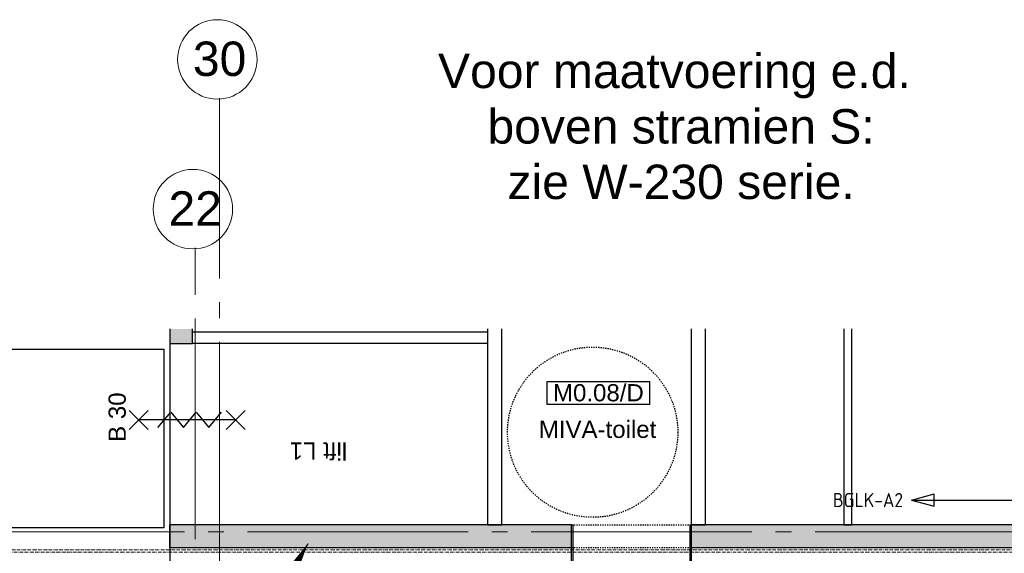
# Model space of a CAD drawing. Header units: millimetres. Extents: x -38031 to 123247, y -16330 to 129979.
# Tile 227 of 235: x 75314 to 83988, y 58850 to 63552. Entities that reach past the tile are written whole.
import ezdxf
from ezdxf.enums import TextEntityAlignment as Align

# ---------------------------------------------------------------- set-up
doc = ezdxf.new("R2010")
doc.units = ezdxf.units.MM
doc.header["$LTSCALE"] = 50
for name, pattern in [('HIDDEN2', [4.7625, 3.175, -1.5875]), ('STYLE_01', [0.41664, 0.20828, -0.20836]), ('STYLE_07', [1.875, 0.625, -0.20828, 0.625, -0.20836, 0.06943, -0.13893]), ('STYLE_11', [5, 3.888855, -0.416718, 0.277786, -0.416641])]:
    doc.linetypes.add(name, pattern=pattern)
for name, color, linetype in [('AB$1A---_ATTRIB035', 8, 'Continuous'), ('AB$1A---_ATTRIB100', 8, 'Continuous'), ('AL$1A---_ALGEMEEN', 8, 'Continuous'), ('AM$1A---_ARCERING', 8, 'Continuous'), ('AT$1A---_TEKST070', 8, 'Continuous'), ('AT$1A---_TEKST100', 8, 'Continuous'), ('BOUWKUNDIG', 8, 'Continuous'), ('EL6121--', 3, 'Continuous'), ('EL6212--_S', 4, 'Continuous'), ('EL6511--', 3, 'Continuous')]:
    doc.layers.add(name, color=color, linetype=linetype)
doc.layers.add('stramien', color=1, linetype='STYLE_11', lineweight=15)
doc.styles.add('Arial', font='ARIAL.TTF')
doc.styles.add('BURO-018', font='iso.shx', dxfattribs={"height": 90})
doc.styles.add('BURO-035', font='ISO.shx', dxfattribs={"height": 175})
doc.styles.get("Standard").update_dxf_attribs({"font": 'iso.shx'})

# ---------------------------------------------------------------- blocks, each defined once
blk = doc.blocks.new('E00160')
at = {"color": 0, "linetype": 'Continuous'}
for p, q in [((-17.5, 0), (-13.5, 1.07)), ((-17.5, 0), (17.5, 0)), ((-17.5, 0), (-13.5, -1.07)), ((-13.5, -1.07), (-13.5, 1.07)), ((17.5, 0), (13.5, 1.07)), ((13.5, -1.07), (13.5, 1.07)), ((17.5, 0), (13.5, -1.07))]:
    blk.add_line(p, q, dxfattribs=at)
at = {"color": 0, "linetype": 'Continuous', "style": 'BURO-035'}
for tag, p in [('E_TEXT2', (-22.5, 0)), ('E_TEXT1', (22.5, 0))]:
    blk.add_attdef(tag, text='', height=3.5, dxfattribs=at).set_placement(p, align=Align.MIDDLE)
blk = doc.blocks.new('E00168')
at = {"color": 0, "linetype": 'Continuous'}
blk.add_line((0, 0), (5, 8.66), dxfattribs=at)
blk.add_lwpolyline([(5, 8.66, 0, 1, 0), (3.5, 6.062, 1, 1, 0)], format="xyseb", dxfattribs=at)
at = {"color": 0, "const_width": 0.5}
blk.add_lwpolyline([(-0.25, 0, 1), (0.25, 0, 1)], format="xyb", close=True, dxfattribs=at)
at = {"color": 0, "linetype": 'Continuous'}
blk.add_circle((0, 0), 0.5, dxfattribs=at)
blk = doc.blocks.new('Group-18')
at = {"layer": 'AL$1A---_ALGEMEEN', "color": 0}
blk.add_lwpolyline([(16664, 32075), (20224, 32075), (20224, 30500), (16664, 30500)], close=True, dxfattribs=at)
blk = doc.blocks.new('tekst 12 pts')
at = {"layer": 'AL$1A---_ALGEMEEN', "color": 0, "style": 'Arial'}
blk.add_attdef('naam_ruimte', text='', height=151.5, dxfattribs=at).set_placement((0, -41.1), align=Align.TOP_CENTER)
at = {"layer": 'AL$1A---_ALGEMEEN', "color": 0, "flags": 1}
for tag, p in [('oppervlakte', (-264.6, -1003)), ('stramiennummer', (-264.6, -1275.7))]:
    blk.add_attdef(tag, p, '', height=151.5, dxfattribs=at)
blk = doc.blocks.new('ruimtenummer')
at = {"layer": 'AL$1A---_ALGEMEEN', "color": 0, "flags": 1}
for tag, p in [('peil', (-450, -397.1)), ('onderdeel', (-450, -669.8))]:
    blk.add_attdef(tag, p, '', height=151.5, dxfattribs=at)
at = {"color": 0}
blk.add_wipeout([(-450, 100), (450, 100), (450, -100), (-450, -100)], dxfattribs=at).dxf.layer = 'AL$1A---_ALGEMEEN'
at = {"layer": 'AL$1A---_ALGEMEEN', "color": 0}
blk.add_lwpolyline([(-450, 100), (450, 100), (450, -100), (-450, -100)], close=True, dxfattribs=at)
at = {"layer": 'AL$1A---_ALGEMEEN', "color": 0, "style": 'Arial'}
blk.add_attdef('ruimtenummer', text='', height=151.5, dxfattribs=at).set_placement((0, 78), align=Align.TOP_CENTER)
blk = doc.blocks.new('lift1700.2600')
at = {"layer": 'AL$1A---_ALGEMEEN', "color": 0}
ref = blk.add_blockref('tekst 12 pts', (-215.5, 191.6), dxfattribs=dict(at, rotation=90))
ref.add_attrib('naam_ruimte', 'lift L1', dxfattribs={"layer": 'AB$1A---_ATTRIB100', "height": 151.52, "rotation": 90, "style": 'Arial'}).set_placement((-174.4, 191.6), align=Align.TOP_CENTER)
blk = doc.blocks.new('Group-4')
at = {"layer": 'AL$1A---_ALGEMEEN', "color": 0}
for p, q in [((-84.4, 511.8), (84.4, 343.1)), ((-84.4, 343.1), (84.4, 511.8))]:
    blk.add_line(p, q, dxfattribs=at)
at = {"layer": 'AL$1A---_ALGEMEEN', "color": 0, "flags": 1}
blk.add_attdef('B60_30', (-84.4, 343.1), '', height=0.2, dxfattribs=at)
blk = doc.blocks.new('Group-5')
at = {"layer": 'AL$1A---_ALGEMEEN', "color": 0}
for p, q in [((-84.4, -343.1), (84.4, -511.8)), ((-84.4, -511.8), (84.4, -343.1))]:
    blk.add_line(p, q, dxfattribs=at)
at = {"layer": 'AL$1A---_ALGEMEEN', "color": 0, "flags": 1}
blk.add_attdef('B60_30', (-84.4, -511.8), '', height=0.2, dxfattribs=at)
blk = doc.blocks.new('65-wbdbo 30 zelfsl')
at = {"layer": 'AL$1A---_ALGEMEEN', "color": 0}
blk.add_line((0, -427.4), (0, 427.4), dxfattribs=at)
blk.add_lwpolyline([(-67.5, 259.3), (67.5, 145.4), (-67.5, 33.3), (67.5, -78.9), (-67.5, -191.1), (67.5, -303.2)], dxfattribs=at)
for name in ['Group-4', 'Group-5']:
    blk.add_blockref(name, (0, 0), dxfattribs=at)
at = {"layer": 'AT$1A---_TEKST100', "style": 'Arial'}
blk.add_text('B 30', height=151.52, dxfattribs=at).set_placement((24.8, 692.8), align=Align.TOP_CENTER)
blk = doc.blocks.new('200254 W 210 11-06-2007')
at = {"layer": 'AM$1A---_ARCERING', "linetype": 'Continuous', "lineweight": 0}
for points in [[(52476.2, 34112.4), (52476.2, 35840), (52276.2, 35840), (52276.2, 34112.4), (45031, 34112.4), (45031, 33912.4), (64264.6, 33912.4), (64264.6, 34112.4), (61276.2, 34112.4), (61276.2, 37744.7), (61076.2, 37744.7), (61076.2, 34112.4)], [(40437.3, 35712.4), (40637.3, 35712.4), (40637.3, 35840), (40437.3, 35840)], [(43977, 33912.4), (43977, 34112.4), (40436, 34112.4), (40436, 33912.4)]]:
    blk.add_hatch(color=256, dxfattribs=at).paths.add_polyline_path(points)
at = {"layer": 'AL$1A---_ALGEMEEN'}
for p, q in [((40437.3, 35840), (40437.3, 35712.4)), ((43237.3, 35840), (43237.3, 34112.4)), ((45156, 34112.4), (45156, 35840)), ((46376, 35840), (46376, 34112.4)), ((40437.3, 35712.4), (40436, 32432.4))]:
    blk.add_line(p, q, dxfattribs=at)
at = {"layer": 'AL$1A---_ALGEMEEN', "linetype": 'STYLE_01'}
for p, q in [((43977, 34112.4), (45031, 34112.4)), ((43977, 33912.4), (45031, 33912.4))]:
    blk.add_line(p, q, dxfattribs=at)
at = {"layer": 'AL$1A---_ALGEMEEN', "flags": 128}
for points in [[(40437.3, 35712.4), (40637.3, 35712.4), (40637.3, 35840)], [(43237.3, 34112.4), (43362.3, 34112.4), (43362.3, 35840)], [(45031, 35840), (45031, 34112.4), (45156, 34112.4)], [(52276.2, 35840), (52276.2, 34112.4), (45031, 34112.4), (45031, 33912.4), (64264.6, 33912.4)], [(46376, 34112.4), (46446, 34112.4), (46446, 35840)]]:
    blk.add_lwpolyline(points, dxfattribs=at)
at = {"layer": 'AL$1A---_ALGEMEEN'}
for points in [[(40637.3, 35812.4), (43237.3, 35812.4), (43237.3, 35712.4), (40637.3, 35712.4)], [(43977, 33912.4), (43977, 34112.4), (40436, 34112.4), (40436, 33912.4)], [(43977, 34112.4), (43987, 34112.4), (43987, 33734), (43977, 33734)], [(45021, 34112.4), (45031, 34112.4), (45031, 33734), (45021, 33734)]]:
    blk.add_lwpolyline(points, close=True, dxfattribs=at)
at = {"layer": 'AL$1A---_ALGEMEEN', "linetype": 'STYLE_07', "lineweight": 15}
blk.add_lwpolyline([(14016, 33892.5), (63375, 33892.5), (63375, 33872.5), (14016, 33872.5)], close=True, dxfattribs=at)
at = {"layer": 'stramien', "ltscale": 10}
for p, q in [((40661, -41013.6), (40661, 36216.4)), ((13621, 34052.4), (65524.3, 34052.4))]:
    blk.add_line(p, q, dxfattribs=at)
at = {"layer": 'AL$1A---_ALGEMEEN'}
blk.add_blockref('Group-18', (20162, 3587.4), dxfattribs=at)
at = {"layer": 'AL$1A---_ALGEMEEN', "rotation": 90}
for name, p in [('65-wbdbo 30 zelfsl', (40590.6, 35037.4)), ('lift1700.2600', (41938.3, 34862.4))]:
    blk.add_blockref(name, p, dxfattribs=at)
at = {"layer": 'AL$1A---_ALGEMEEN'}
ref = blk.add_blockref('tekst 12 pts', (44205.4, 35071.7), dxfattribs=at)
ref.add_attrib('naam_ruimte', 'MIVA-toilet', dxfattribs={"layer": 'AB$1A---_ATTRIB035', "height": 151.525, "style": 'Arial'}).set_placement((44205.4, 35030.6), align=Align.TOP_CENTER)
at = {"layer": 'AT$1A---_TEKST070', "insert": (44882.6, 37622.2), "char_height": 303.049, "attachment_point": 5, "line_spacing_factor": 0.967741, "style": 'Arial'}
blk.add_mtext('{\\C256;\\lVoor maatvoering e.d.\\P boven stramien S:\\P zie W-230 serie.}', dxfattribs=at)
at = {"linetype": 'Continuous'}
for points in [[(41206, 38214.2), (41204.3, 38179.9), (41199.2, 38145.9), (41190.9, 38112.6), (41179.3, 38080.2), (41164.6, 38049.2), (41147, 38019.7), (41126.5, 37992.1), (41103.5, 37966.7), (41078, 37943.6), (41050.4, 37923.2), (41021, 37905.5), (40989.9, 37890.8), (40957.6, 37879.2), (40924.3, 37870.9), (40890.3, 37865.9), (40856, 37864.2), (40821.7, 37865.9), (40787.7, 37870.9), (40754.4, 37879.2), (40722, 37890.8), (40691, 37905.5), (40661.5, 37923.2), (40633.9, 37943.6), (40608.5, 37966.7), (40585.4, 37992.1), (40565, 38019.7), (40547.3, 38049.2), (40532.6, 38080.2), (40521, 38112.6), (40512.7, 38145.9), (40507.7, 38179.9), (40506, 38214.2), (40507.7, 38248.5), (40512.7, 38282.5), (40521, 38315.8), (40532.6, 38348.1), (40547.3, 38379.2), (40565, 38408.6), (40585.4, 38436.2), (40608.5, 38461.7), (40633.9, 38484.7), (40661.5, 38505.2), (40691, 38522.8), (40722, 38537.5), (40754.4, 38549.1), (40787.7, 38557.4), (40821.7, 38562.5), (40856, 38564.2), (40890.3, 38562.5), (40924.3, 38557.4), (40957.6, 38549.1), (40989.9, 38537.5), (41021, 38522.8), (41050.4, 38505.2), (41078, 38484.7), (41103.5, 38461.7), (41126.5, 38436.2), (41147, 38408.6), (41164.6, 38379.2), (41179.3, 38348.1), (41190.9, 38315.8), (41199.2, 38282.5), (41204.3, 38248.5)], [(40991, 36894.9), (40989.3, 36860.6), (40984.2, 36826.7), (40975.9, 36793.3), (40964.3, 36761), (40949.6, 36730), (40932, 36700.5), (40911.5, 36672.9), (40888.5, 36647.5), (40863, 36624.4), (40835.4, 36603.9), (40806, 36586.3), (40774.9, 36571.6), (40742.6, 36560), (40709.3, 36551.7), (40675.3, 36546.6), (40641, 36544.9), (40606.7, 36546.6), (40572.7, 36551.7), (40539.4, 36560), (40507, 36571.6), (40476, 36586.3), (40446.5, 36603.9), (40418.9, 36624.4), (40393.5, 36647.5), (40370.4, 36672.9), (40350, 36700.5), (40332.3, 36730), (40317.6, 36761), (40306, 36793.3), (40297.7, 36826.7), (40292.7, 36860.6), (40291, 36894.9), (40292.7, 36929.2), (40297.7, 36963.2), (40306, 36996.5), (40317.6, 37028.9), (40332.3, 37059.9), (40350, 37089.4), (40370.4, 37117), (40393.5, 37142.4), (40418.9, 37165.5), (40446.5, 37186), (40476, 37203.6), (40507, 37218.3), (40539.4, 37229.9), (40572.7, 37238.2), (40606.7, 37243.3), (40641, 37244.9), (40675.3, 37243.3), (40709.3, 37238.2), (40742.6, 37229.9), (40774.9, 37218.3), (40806, 37203.6), (40835.4, 37186), (40863, 37165.5), (40888.5, 37142.4), (40911.5, 37117), (40932, 37089.4), (40949.6, 37059.9), (40964.3, 37028.9), (40975.9, 36996.5), (40984.2, 36963.2), (40989.3, 36929.2)]]:
    blk.add_wipeout(points, dxfattribs=at).dxf.layer = 'stramien'
at = {"layer": 'stramien', "linetype": 'Continuous'}
for p, q in [((40876, 37873.2), (40876, 37535.7)), ((40661, 36553.9), (40661, 36216.4))]:
    blk.add_line(p, q, dxfattribs=at)
at = {"layer": 'stramien', "ltscale": 10}
blk.add_line((40876, 33782.4), (40876, 37704.6), dxfattribs=at)
at = {"layer": 'stramien', "linetype": 'Continuous'}
for centre in [(40856, 38214.2), (40641, 36894.9)]:
    blk.add_circle(centre, 350, dxfattribs=at)
at = {"layer": 'AL$1A---_ALGEMEEN'}
ref = blk.add_blockref('ruimtenummer', (44212.9, 35275), dxfattribs=at)
ref.add_attrib('ruimtenummer', 'M0.08/D', dxfattribs={"layer": 'AB$1A---_ATTRIB035', "height": 151.52, "style": 'Arial'}).set_placement((44212.9, 35353), align=Align.TOP_CENTER)
at = {"layer": 'stramien', "char_height": 303.05, "attachment_point": 2, "line_spacing_factor": 0.967741, "style": 'Arial'}
for s, insert in [('{\\C1;\\l30}', (40876, 38371.3)), ('{\\C1;\\l22}', (40661, 37052))]:
    blk.add_mtext(s, dxfattribs=dict(at, insert=insert))
at = {"layer": 'AL$1A---_ALGEMEEN', "linetype": 'STYLE_01'}
blk.add_circle((44162.4, 34929.4), 750, dxfattribs=at)

msp = doc.modelspace()

# ---------------------------------------------------------------- block references
at = {"layer": 'BOUWKUNDIG'}
msp.add_blockref('200254 W 210 11-06-2007', (36199, 24987.6), dxfattribs=at)

# ---------------------------------------------------------------- next in the draw order: block references
at = {"layer": 'EL6121--', "linetype": 'HIDDEN2', "xscale": 200, "yscale": 200, "zscale": 200}
msp.add_blockref('E00168', (76853.9, 57205.2), dxfattribs=at)
at = {"layer": 'EL6212--_S'}
ref = msp.add_blockref('E00160', (84045.5, 59319.3), dxfattribs=dict(at, xscale=50, yscale=50, zscale=50))
ref.add_attrib('E_TEXT1', 'BGLK-A06', dxfattribs={"layer": '0', "color": 2, "linetype": 'Continuous', "height": 125, "style": 'BURO-018'}).set_placement((85337.7, 59319.3), align=Align.MIDDLE)
ref.add_attrib('E_TEXT2', 'BGLK-A2', dxfattribs={"layer": '0', "color": 2, "linetype": 'Continuous', "height": 125, "style": 'BURO-018'}).set_placement((82786.5, 59319.3), align=Align.MIDDLE)

# ---------------------------------------------------------------- next in the draw order: texts
at = {"layer": 'EL6511--', "insert": (28735, 62014.5), "char_height": 90, "width": 2500, "attachment_point": 1, "style": 'BURO-018'}
msp.add_mtext('\\pi202.14;{\\C1;4x Automatische Optische Brandmelder in \\P\\pi1044.3;loopbrug}', dxfattribs=at)

doc.saveas('drawing.dxf')
